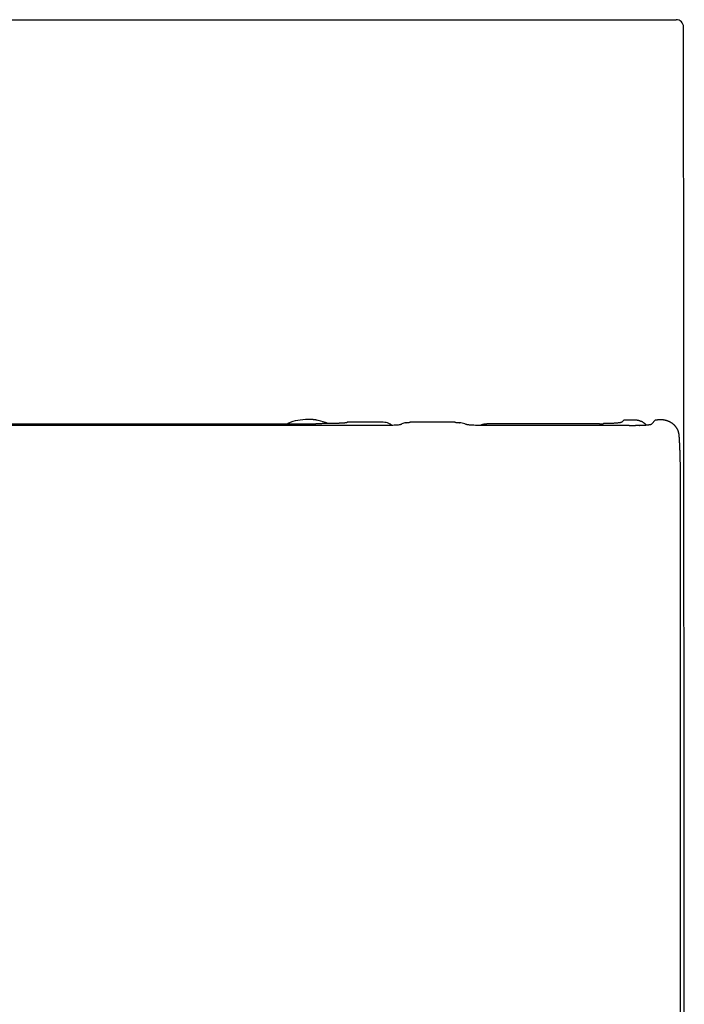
# Model space of a CAD drawing. Header units: millimetres. Extents: x 4391.714 to 4392.073, y 2794.667 to 2795.197.
# Tile 3 of 3: x 4391.894 to 4392.073, y 2794.932 to 2795.197. Entities that reach past the tile are written whole.
import ezdxf

# ---------------------------------------------------------------- set-up
doc = ezdxf.new("R2010")
doc.units = ezdxf.units.MM
doc.layers.add('SANINDUSA', color=3, linetype='Continuous')

msp = doc.modelspace()

# ---------------------------------------------------------------- linework, layer by layer
at = {"layer": 'SANINDUSA'}
for p, q in [((4391.72271, 2795.19707), (4392.06439, 2795.19707)), ((4392.06439, 2795.19707), (4392.07039, 2795.19707)), ((4392.0724, 2795.17907), (4392.07239, 2795.19507)), ((4391.89372, 2795.0878), (4391.79557, 2795.0878)), ((4391.81414, 2795.08829), (4391.89372, 2795.08829)), ((4391.89372, 2795.08829), (4391.9733, 2795.08829)), ((4391.99187, 2795.0878), (4391.89372, 2795.0878)), ((4391.99149, 2795.08866), (4391.98177, 2795.08866)), ((4391.99227, 2795.0878), (4391.99187, 2795.0878)), ((4391.99266, 2795.0878), (4391.99227, 2795.0878)), ((4391.99305, 2795.08781), (4391.99266, 2795.0878)), ((4391.99342, 2795.08782), (4391.99305, 2795.08781)), ((4391.99374, 2795.08783), (4391.99342, 2795.08782)), ((4391.99405, 2795.08784), (4391.99374, 2795.08783)), ((4391.99442, 2795.08785), (4391.99405, 2795.08784)), ((4391.99476, 2795.08787), (4391.99442, 2795.08785)), ((4391.99505, 2795.08789), (4391.99476, 2795.08787)), ((4391.9953, 2795.08791), (4391.99505, 2795.08789)), ((4391.99554, 2795.08793), (4391.9953, 2795.08791)), ((4391.99574, 2795.08796), (4391.99554, 2795.08793)), ((4391.99591, 2795.08798), (4391.99574, 2795.08796)), ((4391.99606, 2795.088), (4391.99591, 2795.08798)), ((4391.99617, 2795.08803), (4391.99606, 2795.088)), ((4391.99624, 2795.08806), (4391.99617, 2795.08803)), ((4391.99632, 2795.08811), (4391.99624, 2795.08806)), ((4391.99653, 2795.08822), (4391.99632, 2795.08811)), ((4391.99676, 2795.08832), (4391.99653, 2795.08822)), ((4391.99701, 2795.0884), (4391.99676, 2795.08832)), ((4391.99727, 2795.08848), (4391.99701, 2795.0884)), ((4391.99754, 2795.08854), (4391.99727, 2795.08848)), ((4392.0108, 2795.08866), (4391.9987, 2795.08866)), ((4392.01243, 2795.08848), (4392.01209, 2795.08854)), ((4392.01278, 2795.08841), (4392.01243, 2795.08848)), ((4392.01312, 2795.08832), (4392.01278, 2795.08841)), ((4392.01346, 2795.08822), (4392.01312, 2795.08832)), ((4392.01379, 2795.08811), (4392.01346, 2795.08822)), ((4392.014, 2795.08804), (4392.01379, 2795.08811)), ((4392.01408, 2795.08801), (4392.014, 2795.08804)), ((4392.0142, 2795.08799), (4392.01408, 2795.08801)), ((4392.01435, 2795.08797), (4392.0142, 2795.08799)), ((4392.01454, 2795.08794), (4392.01435, 2795.08797)), ((4392.01475, 2795.08792), (4392.01454, 2795.08794)), ((4392.01499, 2795.0879), (4392.01475, 2795.08792)), ((4392.01525, 2795.08788), (4392.01499, 2795.0879)), ((4392.01554, 2795.08787), (4392.01525, 2795.08788)), ((4392.0159, 2795.08785), (4392.01554, 2795.08787)), ((4392.01636, 2795.08783), (4392.0159, 2795.08785)), ((4392.01684, 2795.08782), (4392.01636, 2795.08783)), ((4392.01721, 2795.08781), (4392.01684, 2795.08782)), ((4392.01758, 2795.0878), (4392.01721, 2795.08781)), ((4392.01796, 2795.0878), (4392.01758, 2795.0878)), ((4392.01835, 2795.0878), (4392.01796, 2795.0878)), ((4392.05775, 2795.0878), (4392.01835, 2795.0878)), ((4392.04973, 2795.08829), (4392.01941, 2795.08829)), ((4392.04973, 2795.08829), (4392.04987, 2795.08829)), ((4392.04987, 2795.08829), (4392.05001, 2795.08829)), ((4392.05001, 2795.08829), (4392.05016, 2795.08829)), ((4392.05016, 2795.08829), (4392.0503, 2795.08829)), ((4392.0503, 2795.08829), (4392.05044, 2795.08829)), ((4392.05044, 2795.08829), (4392.05057, 2795.08829)), ((4392.05057, 2795.08829), (4392.05071, 2795.08829)), ((4392.05071, 2795.08829), (4392.05085, 2795.0883)), ((4392.05262, 2795.08834), (4392.05252, 2795.08834)), ((4392.05271, 2795.08834), (4392.05262, 2795.08834)), ((4392.05636, 2795.08932), (4392.05572, 2795.08868)), ((4392.05636, 2795.08932), (4392.05838, 2795.08932)), ((4392.05985, 2795.08783), (4392.05981, 2795.08783)), ((4392.06486, 2795.08932), (4392.06373, 2795.08819)), ((4392.06486, 2795.08932), (4392.06539, 2795.08932)), ((4392.07156, 2795.07601), (4392.07155, 2795.07621)), ((4392.07156, 2795.07581), (4392.07156, 2795.07601)), ((4392.07156, 2795.07561), (4392.07156, 2795.07581)), ((4392.07156, 2795.0754), (4392.07156, 2795.07561)), ((4392.07156, 2795.0752), (4392.07156, 2795.0754)), ((4392.07157, 2795.075), (4392.07156, 2795.0752)), ((4392.07157, 2795.07479), (4392.07157, 2795.075)), ((4392.07157, 2795.07459), (4392.07157, 2795.07479)), ((4392.07157, 2795.07438), (4392.07157, 2795.07459)), ((4392.07157, 2795.07418), (4392.07157, 2795.07438)), ((4392.07157, 2795.07397), (4392.07157, 2795.07418)), ((4392.07157, 2795.07377), (4392.07157, 2795.07397)), ((4392.07157, 2795.07336), (4392.07157, 2795.07377)), ((4392.07159, 2794.84472), (4392.07157, 2795.07336))]:
    msp.add_line(p, q, dxfattribs=at)
at = {"layer": 'SANINDUSA', "flags": 128}
for points in [[(4391.9983, 2795.08864), (4391.99835, 2795.08865), (4391.9984, 2795.08865)], [(4391.9984, 2795.08865), (4391.99845, 2795.08865), (4391.9985, 2795.08865)], [(4391.9985, 2795.08865), (4391.99855, 2795.08866), (4391.9986, 2795.08866)], [(4391.9986, 2795.08866), (4391.99865, 2795.08866), (4391.9987, 2795.08866)], [(4392.05967, 2795.08783), (4392.05962, 2795.08783), (4392.05958, 2795.08782)], [(4392.05976, 2795.08783), (4392.05971, 2795.08783), (4392.05967, 2795.08783)], [(4392.05981, 2795.08783), (4392.05981, 2795.08783), (4392.05976, 2795.08783)], [(4392.05998, 2795.08783), (4392.0599, 2795.08783), (4392.05985, 2795.08783)], [(4392.06028, 2795.08784), (4392.06024, 2795.08784), (4392.06015, 2795.08783)], [(4392.06036, 2795.08784), (4392.06032, 2795.08784), (4392.06028, 2795.08784)], [(4392.06043, 2795.08784), (4392.0604, 2795.08784), (4392.06036, 2795.08784)]]:
    msp.add_lwpolyline(points, dxfattribs=at)
at = {"layer": 'SANINDUSA'}
msp.add_arc((4392.07039, 2795.19507), 0.002, 0, 90, dxfattribs=at)
for points, knots in [([(4391.89355, 2794.66711), (4391.8945, 2794.6671), (4391.89794, 2794.66706), (4391.90386, 2794.66733), (4391.91131, 2794.6679), (4391.91873, 2794.66881), (4391.92613, 2794.67003), (4391.9335, 2794.67156), (4391.94083, 2794.6734), (4391.94808, 2794.67555), (4391.95523, 2794.678), (4391.96225, 2794.68074), (4391.96912, 2794.68376), (4391.97581, 2794.68705), (4391.98236, 2794.69062), (4391.98876, 2794.69447), (4391.99504, 2794.69861), (4392.00116, 2794.70302), (4392.00711, 2794.7077), (4392.01286, 2794.71262), (4392.01839, 2794.71776), (4392.02368, 2794.72312), (4392.0287, 2794.72866), (4392.03348, 2794.7344), (4392.03801, 2794.74034), (4392.04231, 2794.74649), (4392.04637, 2794.75284), (4392.05017, 2794.75937), (4392.05369, 2794.76605), (4392.05693, 2794.77287), (4392.05987, 2794.77981), (4392.0625, 2794.78683), (4392.06483, 2794.79394), (4392.06685, 2794.80114), (4392.06857, 2794.80844), (4392.07, 2794.81584), (4392.07109, 2794.82302), (4392.07185, 2794.83004), (4392.0723, 2794.83703), (4392.07255, 2794.84466), (4392.0726, 2794.85374), (4392.07257, 2794.86985), (4392.07256, 2794.97859), (4392.07248, 2795.08358), (4392.0724, 2795.17907)], [0, 0, 0, 0, 0.004604, 0.016804, 0.028955, 0.041086, 0.053303, 0.065576, 0.077883, 0.090205, 0.102514, 0.114788, 0.127006, 0.139149, 0.151218, 0.163397, 0.175645, 0.187943, 0.200268, 0.212597, 0.224901, 0.237158, 0.249349, 0.261452, 0.273595, 0.285837, 0.298116, 0.310416, 0.322722, 0.335014, 0.347277, 0.359497, 0.371665, 0.383806, 0.396011, 0.408304, 0.420614, 0.431489, 0.442781, 0.454799, 0.468806, 0.487097, 0.533538, 1, 1, 1, 1]), ([(4391.97661, 2795.08836), (4391.97575, 2795.08867), (4391.974, 2795.08927), (4391.97121, 2795.08953), (4391.96847, 2795.08922), (4391.96659, 2795.08878), (4391.96573, 2795.08831), (4391.96569, 2795.08829)], [0, 0, 0, 0, 0.24529, 0.492903, 0.740515, 0.985806, 1, 1, 1, 1]), ([(4391.97661, 2795.08835), (4391.97575, 2795.08865), (4391.974, 2795.08926), (4391.97121, 2795.08952), (4391.96847, 2795.08921), (4391.9666, 2795.08876), (4391.96575, 2795.08831), (4391.96571, 2795.08829)], [0, 0, 0, 0, 0.245937, 0.494202, 0.742468, 0.988404, 1, 1, 1, 1]), ([(4391.97393, 2795.08829), (4391.97382, 2795.08829), (4391.97361, 2795.08829), (4391.9734, 2795.08829), (4391.9733, 2795.08829)], [0, 0, 0, 0, 0.496898, 1, 1, 1, 1]), ([(4391.97456, 2795.08829), (4391.97446, 2795.08829), (4391.97425, 2795.08829), (4391.97403, 2795.08829), (4391.97393, 2795.08829)], [0, 0, 0, 0, 0.49693, 1, 1, 1, 1]), ([(4391.97519, 2795.0883), (4391.97509, 2795.0883), (4391.97488, 2795.08829), (4391.97467, 2795.08829), (4391.97456, 2795.08829)], [0, 0, 0, 0, 0.496983, 1, 1, 1, 1]), ([(4391.97582, 2795.0883), (4391.97572, 2795.0883), (4391.97551, 2795.0883), (4391.9753, 2795.0883), (4391.97519, 2795.0883)], [0, 0, 0, 0, 0.4970635, 1, 1, 1, 1]), ([(4391.97644, 2795.08831), (4391.97634, 2795.08831), (4391.97613, 2795.0883), (4391.97593, 2795.0883), (4391.97582, 2795.0883)], [0, 0, 0, 0, 0.497171, 1, 1, 1, 1]), ([(4391.97706, 2795.08832), (4391.97696, 2795.08832), (4391.97676, 2795.08831), (4391.97655, 2795.08831), (4391.97644, 2795.08831)], [0, 0, 0, 0, 0.497323, 1, 1, 1, 1]), ([(4391.97767, 2795.08833), (4391.97757, 2795.08833), (4391.97737, 2795.08832), (4391.97716, 2795.08832), (4391.97706, 2795.08832)], [0, 0, 0, 0, 0.49752, 1, 1, 1, 1]), ([(4391.97827, 2795.08834), (4391.97817, 2795.08834), (4391.97798, 2795.08834), (4391.97777, 2795.08833), (4391.97767, 2795.08833)], [0, 0, 0, 0, 0.497767, 1, 1, 1, 1]), ([(4391.97886, 2795.08836), (4391.97877, 2795.08836), (4391.97857, 2795.08835), (4391.97837, 2795.08835), (4391.97827, 2795.08834)], [0, 0, 0, 0, 0.498067, 1, 1, 1, 1]), ([(4391.97922, 2795.08837), (4391.97916, 2795.08837), (4391.97904, 2795.08837), (4391.97892, 2795.08836), (4391.97886, 2795.08836)], [0, 0, 0, 0, 0.496703, 1, 1, 1, 1]), ([(4391.97956, 2795.08838), (4391.9795, 2795.08838), (4391.97939, 2795.08838), (4391.97928, 2795.08837), (4391.97922, 2795.08837)], [0, 0, 0, 0, 0.496562, 1, 1, 1, 1]), ([(4391.97989, 2795.0884), (4391.97984, 2795.0884), (4391.97973, 2795.08839), (4391.97962, 2795.08839), (4391.97956, 2795.08838)], [0, 0, 0, 0, 0.49653, 1, 1, 1, 1]), ([(4391.98021, 2795.08841), (4391.98016, 2795.08841), (4391.98005, 2795.08841), (4391.97995, 2795.0884), (4391.97989, 2795.0884)], [0, 0, 0, 0, 0.496634, 1, 1, 1, 1]), ([(4391.98051, 2795.08843), (4391.98046, 2795.08843), (4391.98036, 2795.08842), (4391.98026, 2795.08842), (4391.98021, 2795.08841)], [0, 0, 0, 0, 0.496881, 1, 1, 1, 1]), ([(4391.98078, 2795.08845), (4391.98074, 2795.08845), (4391.98065, 2795.08844), (4391.98055, 2795.08843), (4391.98051, 2795.08843)], [0, 0, 0, 0, 0.497297, 1, 1, 1, 1]), ([(4391.98104, 2795.08847), (4391.981, 2795.08847), (4391.98092, 2795.08846), (4391.98083, 2795.08845), (4391.98078, 2795.08845)], [0, 0, 0, 0, 0.497881, 1, 1, 1, 1]), ([(4391.98123, 2795.08849), (4391.9812, 2795.08848), (4391.98114, 2795.08848), (4391.98107, 2795.08847), (4391.98104, 2795.08847)], [0, 0, 0, 0, 0.500257, 1, 1, 1, 1]), ([(4391.98139, 2795.08851), (4391.98136, 2795.0885), (4391.98131, 2795.0885), (4391.98125, 2795.08849), (4391.98123, 2795.08849)], [0, 0, 0, 0, 0.500086, 1, 1, 1, 1]), ([(4391.98152, 2795.08853), (4391.9815, 2795.08852), (4391.98146, 2795.08852), (4391.98141, 2795.08851), (4391.98139, 2795.08851)], [0, 0, 0, 0, 0.4998852, 1, 1, 1, 1]), ([(4391.98162, 2795.08855), (4391.98161, 2795.08854), (4391.98157, 2795.08854), (4391.98154, 2795.08853), (4391.98152, 2795.08853)], [0, 0, 0, 0, 0.4996853, 1, 1, 1, 1]), ([(4391.9817, 2795.08857), (4391.98169, 2795.08857), (4391.98166, 2795.08856), (4391.98164, 2795.08855), (4391.98162, 2795.08855)], [0, 0, 0, 0, 0.499519, 1, 1, 1, 1]), ([(4391.98174, 2795.08859), (4391.98173, 2795.08859), (4391.98172, 2795.08858), (4391.9817, 2795.08857), (4391.9817, 2795.08857)], [0, 0, 0, 0, 0.499419, 1, 1, 1, 1]), ([(4391.98177, 2795.08866), (4391.98176, 2795.08866), (4391.98176, 2795.08865), (4391.98176, 2795.08865), (4391.98176, 2795.08864), (4391.98176, 2795.08863), (4391.98175, 2795.08862), (4391.98175, 2795.08861), (4391.98175, 2795.0886), (4391.98174, 2795.08859), (4391.98174, 2795.08859)], [0, 0, 0, 0, 0.07585, 0.177818, 0.284787, 0.355661, 0.516734, 0.677808, 0.838556, 1, 1, 1, 1]), ([(4391.99379, 2795.08783), (4391.99353, 2795.08803), (4391.99287, 2795.08855), (4391.99201, 2795.08862), (4391.99149, 2795.08866)], [0, 0, 0, 0, 0.388302, 1, 1, 1, 1]), ([(4391.99754, 2795.08854), (4391.99757, 2795.08855), (4391.99763, 2795.08856), (4391.99769, 2795.08857), (4391.99772, 2795.08858)], [0, 0, 0, 0, 0.500046, 1, 1, 1, 1]), ([(4391.99772, 2795.08858), (4391.99776, 2795.08858), (4391.99782, 2795.08859), (4391.99788, 2795.0886), (4391.99791, 2795.08861)], [0, 0, 0, 0, 0.500037, 1, 1, 1, 1]), ([(4391.99791, 2795.08861), (4391.99795, 2795.08861), (4391.99801, 2795.08862), (4391.99807, 2795.08863), (4391.99811, 2795.08863)], [0, 0, 0, 0, 0.500019, 1, 1, 1, 1]), ([(4391.99811, 2795.08863), (4391.99814, 2795.08863), (4391.9982, 2795.08864), (4391.99827, 2795.08864), (4391.9983, 2795.08864)], [0, 0, 0, 0, 0.499974, 1, 1, 1, 1]), ([(4392.0108, 2795.08866), (4392.01082, 2795.08866), (4392.01087, 2795.08866), (4392.01092, 2795.08866), (4392.01095, 2795.08866)], [0, 0, 0, 0, 0.5002467, 1, 1, 1, 1]), ([(4392.01095, 2795.08866), (4392.01097, 2795.08866), (4392.01102, 2795.08865), (4392.01107, 2795.08865), (4392.0111, 2795.08865)], [0, 0, 0, 0, 0.5001354, 1, 1, 1, 1]), ([(4392.0111, 2795.08865), (4392.01113, 2795.08865), (4392.01118, 2795.08865), (4392.01123, 2795.08864), (4392.01126, 2795.08864)], [0, 0, 0, 0, 0.500058, 1, 1, 1, 1]), ([(4392.01126, 2795.08864), (4392.01128, 2795.08864), (4392.01134, 2795.08864), (4392.01139, 2795.08863), (4392.01142, 2795.08863)], [0, 0, 0, 0, 0.500014, 1, 1, 1, 1]), ([(4392.01142, 2795.08863), (4392.01144, 2795.08863), (4392.0115, 2795.08862), (4392.01155, 2795.08862), (4392.01158, 2795.08861)], [0, 0, 0, 0, 0.49999, 1, 1, 1, 1]), ([(4392.01158, 2795.08861), (4392.01161, 2795.08861), (4392.01166, 2795.0886), (4392.01172, 2795.0886), (4392.01175, 2795.08859)], [0, 0, 0, 0, 0.499978, 1, 1, 1, 1]), ([(4392.01175, 2795.08859), (4392.01177, 2795.08859), (4392.01183, 2795.08858), (4392.01189, 2795.08857), (4392.01192, 2795.08857)], [0, 0, 0, 0, 0.4999707, 1, 1, 1, 1]), ([(4392.01192, 2795.08857), (4392.01194, 2795.08857), (4392.012, 2795.08856), (4392.01206, 2795.08855), (4392.01209, 2795.08854)], [0, 0, 0, 0, 0.499967, 1, 1, 1, 1]), ([(4392.01764, 2795.08786), (4392.01769, 2795.08789), (4392.01778, 2795.08793), (4392.01787, 2795.08797), (4392.01792, 2795.08799)], [0, 0, 0, 0, 0.499994, 1, 1, 1, 1]), ([(4392.01792, 2795.08799), (4392.01797, 2795.08801), (4392.01806, 2795.08805), (4392.01816, 2795.08808), (4392.01821, 2795.0881)], [0, 0, 0, 0, 0.500007, 1, 1, 1, 1]), ([(4392.01821, 2795.0881), (4392.01826, 2795.08811), (4392.01835, 2795.08814), (4392.01845, 2795.08817), (4392.0185, 2795.08818)], [0, 0, 0, 0, 0.499999, 1, 1, 1, 1]), ([(4392.0185, 2795.08818), (4392.01855, 2795.08819), (4392.01865, 2795.08822), (4392.01875, 2795.08823), (4392.0188, 2795.08824)], [0, 0, 0, 0, 0.5, 1, 1, 1, 1]), ([(4392.0188, 2795.08824), (4392.01885, 2795.08825), (4392.01896, 2795.08826), (4392.01906, 2795.08827), (4392.01911, 2795.08828)], [0, 0, 0, 0, 0.500001, 1, 1, 1, 1]), ([(4392.01911, 2795.08828), (4392.01916, 2795.08828), (4392.01926, 2795.08829), (4392.01936, 2795.08829), (4392.01941, 2795.08829)], [0, 0, 0, 0, 0.499505, 1, 1, 1, 1]), ([(4392.05213, 2795.08832), (4392.05206, 2795.08832), (4392.05193, 2795.08832), (4392.05172, 2795.08831), (4392.0515, 2795.08831), (4392.05129, 2795.0883), (4392.05107, 2795.0883), (4392.05093, 2795.0883), (4392.05085, 2795.0883)], [0, 0, 0, 0, 0.1670557, 0.3336458, 0.5000025, 0.6663586, 0.8329471, 1, 1, 1, 1]), ([(4392.05233, 2795.08833), (4392.0523, 2795.08833), (4392.05223, 2795.08833), (4392.05217, 2795.08832), (4392.05213, 2795.08832)], [0, 0, 0, 0, 0.499999, 1, 1, 1, 1]), ([(4392.05252, 2795.08834), (4392.05249, 2795.08834), (4392.05243, 2795.08833), (4392.05236, 2795.08833), (4392.05233, 2795.08833)], [0, 0, 0, 0, 0.5, 1, 1, 1, 1]), ([(4392.05572, 2795.08868), (4392.05571, 2795.08867), (4392.0557, 2795.08866), (4392.05567, 2795.08864), (4392.05562, 2795.08863), (4392.05557, 2795.08861), (4392.05551, 2795.08859), (4392.05539, 2795.08857), (4392.05518, 2795.08853), (4392.05483, 2795.08848), (4392.0544, 2795.08844), (4392.05395, 2795.08841), (4392.05353, 2795.08838), (4392.05313, 2795.08836), (4392.05285, 2795.08835), (4392.05271, 2795.08834)], [0, 0, 0, 0, 0.041801, 0.083458, 0.125039, 0.166615, 0.208256, 0.25003, 0.375049, 0.500161, 0.625027, 0.749985, 0.833376, 0.916527, 1, 1, 1, 1]), ([(4392.05775, 2795.0878), (4392.05778, 2795.0878), (4392.05784, 2795.0878), (4392.05791, 2795.0878), (4392.05794, 2795.0878)], [0, 0, 0, 0, 0.5001765, 1, 1, 1, 1]), ([(4392.05838, 2795.08932), (4392.05846, 2795.08933), (4392.0586, 2795.08934), (4392.05883, 2795.08935), (4392.05905, 2795.08936), (4392.05927, 2795.08935), (4392.05949, 2795.08934), (4392.05971, 2795.08931), (4392.05992, 2795.08928), (4392.06006, 2795.08925), (4392.06013, 2795.08923)], [0, 0, 0, 0, 0.125806, 0.251547, 0.377139, 0.5025, 0.627547, 0.752197, 0.876374, 1, 1, 1, 1]), ([(4392.05958, 2795.08782), (4392.05956, 2795.08782), (4392.05953, 2795.08782), (4392.0595, 2795.08782), (4392.05948, 2795.08782)], [0, 0, 0, 0, 0.500058, 1, 1, 1, 1]), ([(4392.06015, 2795.08783), (4392.06012, 2795.08783), (4392.06007, 2795.08783), (4392.06001, 2795.08783), (4392.05998, 2795.08783)], [0, 0, 0, 0, 0.493831, 1, 1, 1, 1]), ([(4392.06013, 2795.08923), (4392.0602, 2795.08921), (4392.06033, 2795.08918), (4392.06047, 2795.08914), (4392.06054, 2795.08912)], [0, 0, 0, 0, 0.500688, 1, 1, 1, 1]), ([(4392.06054, 2795.08912), (4392.0606, 2795.08909), (4392.06073, 2795.08905), (4392.06086, 2795.08899), (4392.06093, 2795.08897)], [0, 0, 0, 0, 0.500906, 1, 1, 1, 1]), ([(4392.06093, 2795.08897), (4392.06099, 2795.08894), (4392.06111, 2795.08888), (4392.06123, 2795.08882), (4392.06129, 2795.08878)], [0, 0, 0, 0, 0.501087, 1, 1, 1, 1]), ([(4392.06129, 2795.08878), (4392.06135, 2795.08875), (4392.06147, 2795.08868), (4392.06158, 2795.08861), (4392.06163, 2795.08857)], [0, 0, 0, 0, 0.501227, 1, 1, 1, 1]), ([(4392.06163, 2795.08857), (4392.06168, 2795.08853), (4392.06178, 2795.08846), (4392.06193, 2795.08835), (4392.06202, 2795.08826), (4392.06206, 2795.08822)], [0, 0, 0, 0, 0.335328, 0.668811, 1, 1, 1, 1]), ([(4392.06206, 2795.08822), (4392.0621, 2795.08818), (4392.06218, 2795.08811), (4392.06226, 2795.08802), (4392.06229, 2795.08798)], [0, 0, 0, 0, 0.501588, 1, 1, 1, 1]), ([(4392.06606, 2795.08936), (4392.06598, 2795.08935), (4392.06584, 2795.08935), (4392.06561, 2795.08934), (4392.06546, 2795.08932), (4392.06539, 2795.08932)], [0, 0, 0, 0, 0.332669, 0.666033, 1, 1, 1, 1]), ([(4392.06644, 2795.08935), (4392.06637, 2795.08935), (4392.06625, 2795.08936), (4392.06612, 2795.08936), (4392.06606, 2795.08936)], [0, 0, 0, 0, 0.49944, 1, 1, 1, 1]), ([(4392.06681, 2795.08931), (4392.06675, 2795.08932), (4392.06663, 2795.08933), (4392.0665, 2795.08934), (4392.06644, 2795.08935)], [0, 0, 0, 0, 0.499335, 1, 1, 1, 1]), ([(4392.06718, 2795.08926), (4392.06712, 2795.08927), (4392.067, 2795.08929), (4392.06687, 2795.08931), (4392.06681, 2795.08931)], [0, 0, 0, 0, 0.499229, 1, 1, 1, 1]), ([(4392.06754, 2795.08918), (4392.06748, 2795.0892), (4392.06736, 2795.08922), (4392.06724, 2795.08925), (4392.06718, 2795.08926)], [0, 0, 0, 0, 0.499124, 1, 1, 1, 1]), ([(4392.06777, 2795.08912), (4392.06773, 2795.08913), (4392.06766, 2795.08915), (4392.06758, 2795.08917), (4392.06754, 2795.08918)], [0, 0, 0, 0, 0.499243, 1, 1, 1, 1]), ([(4392.068, 2795.08905), (4392.06796, 2795.08906), (4392.06788, 2795.08908), (4392.06781, 2795.08911), (4392.06777, 2795.08912)], [0, 0, 0, 0, 0.498773, 1, 1, 1, 1]), ([(4392.06822, 2795.08897), (4392.06818, 2795.08898), (4392.06811, 2795.08901), (4392.06803, 2795.08903), (4392.068, 2795.08905)], [0, 0, 0, 0, 0.498789, 1, 1, 1, 1]), ([(4392.06843, 2795.08888), (4392.0684, 2795.08889), (4392.06832, 2795.08892), (4392.06825, 2795.08895), (4392.06822, 2795.08897)], [0, 0, 0, 0, 0.498807, 1, 1, 1, 1]), ([(4392.06864, 2795.08878), (4392.06861, 2795.0888), (4392.06854, 2795.08883), (4392.06847, 2795.08886), (4392.06843, 2795.08888)], [0, 0, 0, 0, 0.498826, 1, 1, 1, 1]), ([(4392.06884, 2795.08867), (4392.06881, 2795.08869), (4392.06874, 2795.08873), (4392.06868, 2795.08876), (4392.06864, 2795.08878)], [0, 0, 0, 0, 0.498846, 1, 1, 1, 1]), ([(4392.06904, 2795.08856), (4392.06901, 2795.08858), (4392.06894, 2795.08862), (4392.06888, 2795.08866), (4392.06884, 2795.08867)], [0, 0, 0, 0, 0.4988688, 1, 1, 1, 1]), ([(4392.06923, 2795.08844), (4392.0692, 2795.08846), (4392.06914, 2795.0885), (4392.06907, 2795.08854), (4392.06904, 2795.08856)], [0, 0, 0, 0, 0.498455, 1, 1, 1, 1]), ([(4392.06939, 2795.08833), (4392.06936, 2795.08835), (4392.06931, 2795.08839), (4392.06926, 2795.08842), (4392.06923, 2795.08844)], [0, 0, 0, 0, 0.498825, 1, 1, 1, 1]), ([(4392.06967, 2795.08811), (4392.06962, 2795.08815), (4392.06953, 2795.08822), (4392.06944, 2795.08829), (4392.06939, 2795.08833)], [0, 0, 0, 0, 0.49784, 1, 1, 1, 1]), ([(4392.06992, 2795.08788), (4392.06988, 2795.08792), (4392.0698, 2795.088), (4392.06971, 2795.08807), (4392.06967, 2795.08811)], [0, 0, 0, 0, 0.499709, 1, 1, 1, 1]), ([(4392.07016, 2795.08763), (4392.07012, 2795.08767), (4392.07005, 2795.08775), (4392.06996, 2795.08784), (4392.06992, 2795.08788)], [0, 0, 0, 0, 0.499986, 1, 1, 1, 1]), ([(4392.07037, 2795.08736), (4392.07034, 2795.0874), (4392.07027, 2795.08749), (4392.0702, 2795.08758), (4392.07016, 2795.08763)], [0, 0, 0, 0, 0.500036, 1, 1, 1, 1]), ([(4392.07053, 2795.08714), (4392.0705, 2795.08718), (4392.07045, 2795.08725), (4392.0704, 2795.08732), (4392.07037, 2795.08736)], [0, 0, 0, 0, 0.500068, 1, 1, 1, 1]), ([(4392.07067, 2795.08691), (4392.07065, 2795.08695), (4392.0706, 2795.08703), (4392.07055, 2795.0871), (4392.07053, 2795.08714)], [0, 0, 0, 0, 0.500107, 1, 1, 1, 1]), ([(4392.07078, 2795.08671), (4392.07076, 2795.08674), (4392.07073, 2795.08681), (4392.07069, 2795.08688), (4392.07067, 2795.08691)], [0, 0, 0, 0, 0.4998994, 1, 1, 1, 1]), ([(4392.07088, 2795.0865), (4392.07086, 2795.08653), (4392.07083, 2795.0866), (4392.0708, 2795.08667), (4392.07078, 2795.08671)], [0, 0, 0, 0, 0.499926, 1, 1, 1, 1]), ([(4392.07096, 2795.08628), (4392.07095, 2795.08632), (4392.07092, 2795.08639), (4392.07089, 2795.08646), (4392.07088, 2795.0865)], [0, 0, 0, 0, 0.499954, 1, 1, 1, 1]), ([(4392.07104, 2795.08606), (4392.07103, 2795.0861), (4392.071, 2795.08617), (4392.07098, 2795.08624), (4392.07096, 2795.08628)], [0, 0, 0, 0, 0.499984, 1, 1, 1, 1]), ([(4392.0711, 2795.08584), (4392.07109, 2795.08588), (4392.07107, 2795.08595), (4392.07105, 2795.08603), (4392.07104, 2795.08606)], [0, 0, 0, 0, 0.500017, 1, 1, 1, 1]), ([(4392.07115, 2795.08562), (4392.07114, 2795.08565), (4392.07113, 2795.08573), (4392.07111, 2795.0858), (4392.0711, 2795.08584)], [0, 0, 0, 0, 0.500052, 1, 1, 1, 1]), ([(4392.07118, 2795.08539), (4392.07118, 2795.08543), (4392.07117, 2795.0855), (4392.07115, 2795.08558), (4392.07115, 2795.08562)], [0, 0, 0, 0, 0.5000914, 1, 1, 1, 1]), ([(4392.07121, 2795.08516), (4392.0712, 2795.0852), (4392.0712, 2795.08528), (4392.07119, 2795.08535), (4392.07118, 2795.08539)], [0, 0, 0, 0, 0.500135, 1, 1, 1, 1]), ([(4392.07155, 2795.07621), (4392.07155, 2795.07635), (4392.07155, 2795.07661), (4392.07154, 2795.07699), (4392.07154, 2795.07735), (4392.07153, 2795.07768), (4392.07152, 2795.078), (4392.07152, 2795.0783), (4392.07151, 2795.0787), (4392.0715, 2795.07918), (4392.07147, 2795.07999), (4392.07144, 2795.08097), (4392.0714, 2795.08195), (4392.07136, 2795.08268), (4392.07133, 2795.08325), (4392.0713, 2795.08378), (4392.07127, 2795.08428), (4392.07124, 2795.08474), (4392.07122, 2795.08502), (4392.07121, 2795.08516)], [0, 0, 0, 0, 0.03974, 0.077012, 0.112119, 0.145367, 0.176994, 0.207176, 0.236084, 0.297591, 0.354496, 0.491063, 0.610699, 0.681517, 0.748439, 0.815372, 0.879343, 0.940758, 1, 1, 1, 1])]:
    msp.add_open_spline(points, degree=3, knots=knots, dxfattribs=at)
for points in [[(4392.05794, 2795.0878), (4392.0582, 2795.0878), (4392.05827, 2795.0878), (4392.05833, 2795.0878)], [(4392.05833, 2795.0878), (4392.0584, 2795.0878), (4392.05846, 2795.0878), (4392.05853, 2795.0878)], [(4392.05853, 2795.0878), (4392.05859, 2795.0878), (4392.05866, 2795.0878), (4392.05872, 2795.0878)], [(4392.05872, 2795.0878), (4392.05878, 2795.0878), (4392.05885, 2795.0878), (4392.05891, 2795.08781)], [(4392.05891, 2795.08781), (4392.05898, 2795.08781), (4392.05904, 2795.08781), (4392.0591, 2795.08781)], [(4392.0591, 2795.08781), (4392.05917, 2795.08781), (4392.05923, 2795.08781), (4392.05929, 2795.08781)], [(4392.05929, 2795.08781), (4392.05936, 2795.08781), (4392.05942, 2795.08781), (4392.05948, 2795.08782)], [(4392.06043, 2795.08784), (4392.06046, 2795.08784), (4392.06048, 2795.08784), (4392.06051, 2795.08784)], [(4392.06051, 2795.08784), (4392.06053, 2795.08784), (4392.06056, 2795.08784), (4392.06058, 2795.08785)], [(4392.06058, 2795.08785), (4392.06062, 2795.08785), (4392.06067, 2795.08785), (4392.06071, 2795.08785)], [(4392.06071, 2795.08785), (4392.06075, 2795.08785), (4392.06079, 2795.08786), (4392.06083, 2795.08786)], [(4392.06083, 2795.08786), (4392.06087, 2795.08786), (4392.06091, 2795.08786), (4392.06095, 2795.08786)], [(4392.06095, 2795.08786), (4392.06099, 2795.08786), (4392.06103, 2795.08787), (4392.06107, 2795.08787)], [(4392.06107, 2795.08787), (4392.06111, 2795.08787), (4392.06116, 2795.08787), (4392.0612, 2795.08787)], [(4392.0612, 2795.08787), (4392.06125, 2795.08788), (4392.0613, 2795.08788), (4392.06134, 2795.08788)], [(4392.06134, 2795.08788), (4392.06139, 2795.08788), (4392.06143, 2795.08789), (4392.06147, 2795.08789)], [(4392.06147, 2795.08789), (4392.06152, 2795.08789), (4392.06156, 2795.08789), (4392.06161, 2795.0879)], [(4392.06161, 2795.0879), (4392.06165, 2795.0879), (4392.06169, 2795.0879), (4392.06173, 2795.0879)], [(4392.06173, 2795.0879), (4392.06177, 2795.08791), (4392.0618, 2795.08791), (4392.06184, 2795.08791)], [(4392.06184, 2795.08791), (4392.06189, 2795.08791), (4392.06194, 2795.08792), (4392.06199, 2795.08792)], [(4392.06199, 2795.08792), (4392.06204, 2795.08792), (4392.06209, 2795.08793), (4392.06214, 2795.08793)], [(4392.06214, 2795.08793), (4392.06218, 2795.08793), (4392.06223, 2795.08794), (4392.06228, 2795.08794)], [(4392.06228, 2795.08794), (4392.06232, 2795.08795), (4392.06237, 2795.08795), (4392.06241, 2795.08795)], [(4392.06241, 2795.08795), (4392.06246, 2795.08796), (4392.0625, 2795.08796), (4392.06254, 2795.08796)], [(4392.06254, 2795.08796), (4392.06258, 2795.08797), (4392.06262, 2795.08797), (4392.06265, 2795.08798)], [(4392.06265, 2795.08798), (4392.06269, 2795.08798), (4392.06273, 2795.08798), (4392.06277, 2795.08799)], [(4392.06277, 2795.08799), (4392.0628, 2795.08799), (4392.06284, 2795.08799), (4392.06287, 2795.088)], [(4392.06287, 2795.088), (4392.06291, 2795.088), (4392.06294, 2795.08801), (4392.06298, 2795.08801)], [(4392.06298, 2795.08801), (4392.06301, 2795.08801), (4392.06304, 2795.08802), (4392.06307, 2795.08802)], [(4392.06307, 2795.08802), (4392.0631, 2795.08803), (4392.06313, 2795.08803), (4392.06316, 2795.08804)], [(4392.06316, 2795.08804), (4392.06319, 2795.08804), (4392.06322, 2795.08804), (4392.06325, 2795.08805)], [(4392.06325, 2795.08805), (4392.06328, 2795.08805), (4392.0633, 2795.08806), (4392.06333, 2795.08806)], [(4392.06333, 2795.08806), (4392.06335, 2795.08807), (4392.06338, 2795.08807), (4392.0634, 2795.08808)], [(4392.0634, 2795.08808), (4392.06342, 2795.08808), (4392.06344, 2795.08809), (4392.06347, 2795.08809)], [(4392.06347, 2795.08809), (4392.06349, 2795.08809), (4392.06351, 2795.0881), (4392.06352, 2795.0881)], [(4392.06352, 2795.0881), (4392.06354, 2795.08811), (4392.06356, 2795.08811), (4392.06357, 2795.08812)], [(4392.06357, 2795.08812), (4392.06359, 2795.08812), (4392.06361, 2795.08813), (4392.06362, 2795.08813)], [(4392.06362, 2795.08813), (4392.06363, 2795.08814), (4392.06365, 2795.08814), (4392.06366, 2795.08814)], [(4392.06366, 2795.08814), (4392.06367, 2795.08815), (4392.06368, 2795.08815), (4392.06369, 2795.08816)], [(4392.06369, 2795.08816), (4392.0637, 2795.08816), (4392.06371, 2795.08817), (4392.06371, 2795.08817)], [(4392.06371, 2795.08817), (4392.06372, 2795.08818), (4392.06373, 2795.08818), (4392.06373, 2795.08819)]]:
    msp.add_open_spline(points, degree=3, dxfattribs=at)

doc.saveas('drawing.dxf')
